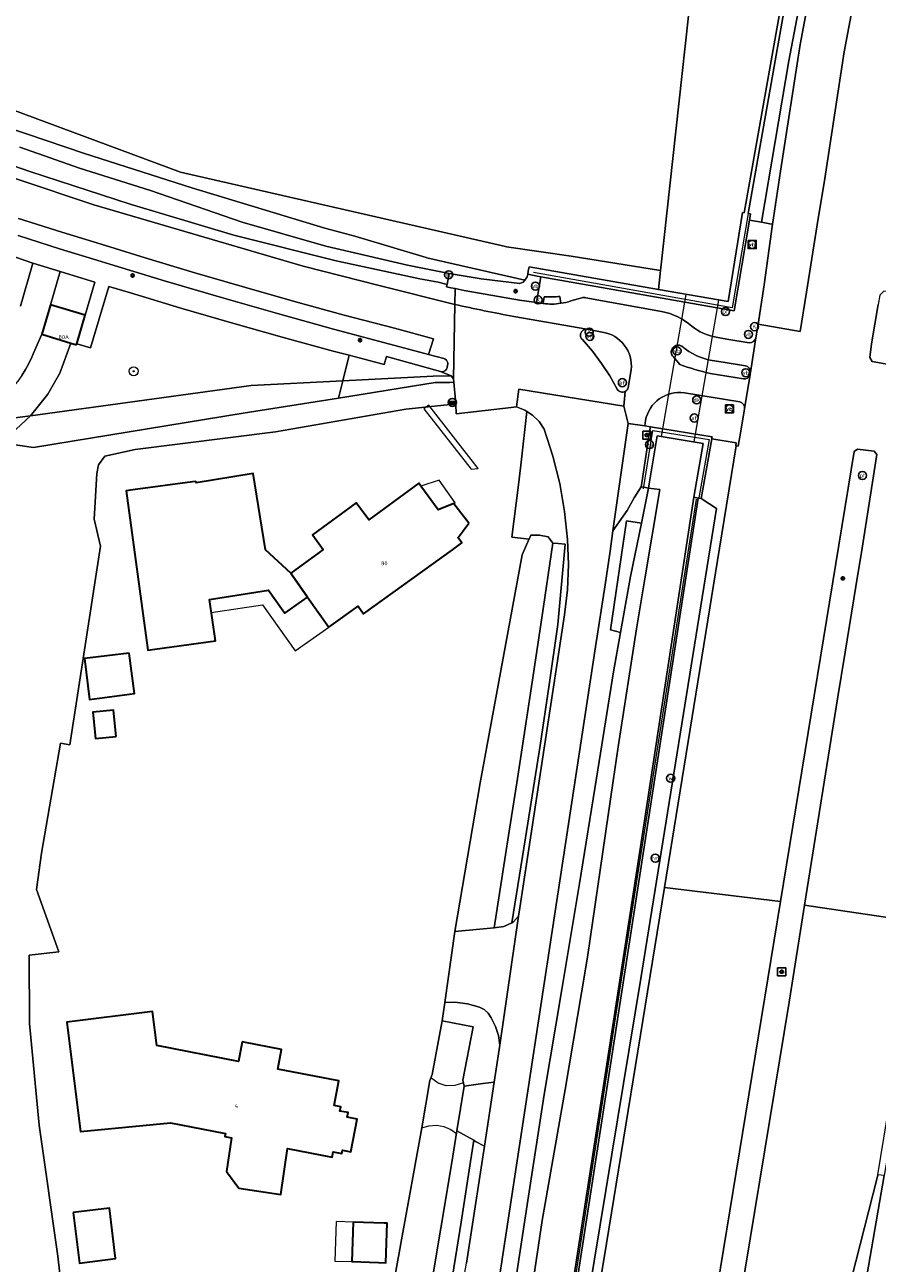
# Model space of a CAD drawing. Header units: metres. Extents: x 73718 to 76933, y 443658 to 446696.
# Tile 35 of 161: x 74841 to 74917, y 445037 to 445148. Entities that reach past the tile are written whole.
import ezdxf
from ezdxf.enums import TextEntityAlignment as Align

# ---------------------------------------------------------------- set-up
doc = ezdxf.new("R2010")
doc.units = ezdxf.units.M
for name, color, linetype, lineweight in [('B-WE-GK-BESCHOEIING-G', 130, 'GK-BESCHOEIING-SO', 18), ('B-WE-GK-KEERWAND_DAMWAND-G', 30, 'Continuous', 18), ('B-WE-GR-BEPLANTING_CULTUUR_BODEMBEDEKKER-GV', 90, 'Continuous', 18), ('B-WE-GR-BEPLANTING_CULTUUR_HEESTERS-GV', 90, 'Continuous', 18), ('B-WE-GR-BOOM-S', 90, 'Continuous', 25), ('B-WE-GR-STRUIK-GV', 90, 'Continuous', 13), ('B-WE-IE-MEUBILAIR-S', 7, 'Continuous', 25), ('B-WE-IE-MEUBILAIR_WEGMEUBILAIR-G', 7, 'Continuous', 18), ('B-WE-IE-MEUBILAIR_WEGMEUBILAIR-S', 7, 'Continuous', 25), ('B-WE-KW-KUNSTWERK_DEK-GV', 170, 'Continuous', 18), ('B-WE-KW-KUNSTWERK_DUIKER-GV', 170, 'Continuous', 18), ('B-WE-KW-KUNSTWERK_GELUIDSWERING_SCHERM-G', 170, 'Continuous', 18), ('B-WE-OG-BEBOUWING-GV', 7, 'Continuous', 35), ('B-WE-OG-BEBOUWING-T18', 10, 'Continuous', 18), ('B-WE-OG-BEBOUWING_LUIFEL-GV', 7, 'Continuous', 18), ('B-WE-OG-TERREIN_BEGROEID-GV', 7, 'Continuous', 18), ('B-WE-OG-TERREIN_ERF-GV', 7, 'Continuous', 18), ('B-WE-OG-TERREIN_OEVER-GV', 7, 'Continuous', 18), ('B-WE-OG-WATER_SLOOT-GV', 120, 'Continuous', 18), ('B-WE-OG-WEG-GV', 7, 'Continuous', 18), ('B-WE-VH-GESLOTENVERHARDING_ASFALT-GV', 10, 'Continuous', 18), ('B-WE-VH-GESLOTENVERHARDING_BETON-GV', 10, 'Continuous', 18), ('B-WE-VH-HALFVERHARDING_GRASBETONSTEEN-GV', 130, 'Continuous', 18), ('B-WE-VH-HALFVERHARDING_GRIND-GV', 130, 'Continuous', 18), ('B-WE-VH-OPENVERHARDING-GV', 30, 'Continuous', 18), ('B-WE-VH-OPENVERHARDING_BETONELEMENT-GV', 30, 'Continuous', 18), ('B-WE-VH-OPENVERHARDING_BETONSTRAATSTEEN-GV', 30, 'Continuous', 18), ('B-WE-VH-OPENVERHARDING_STRAATBAKSTEEN-GV', 30, 'Continuous', 18), ('B-WE-VH-OPENVERHARDING_TEGEL-GV', 30, 'Continuous', 18)]:
    doc.layers.add(name, color=color, linetype=linetype, lineweight=lineweight)
doc.styles.add('NLCS-ISO', font='NLCS-ISO.ttf')
doc.styles.add('NLCS-ISO-M200-T18', font='NLCS-ISO.ttf', dxfattribs={"height": 0.36})
doc.linetypes.add('GK-BESCHOEIING-SO', pattern='A,18,-3,[1,NLCS.SHX,S=0.6,R=0,X=0,Y=0],-3', length=24)

# ---------------------------------------------------------------- blocks, each defined once
blk = doc.blocks.new('SIE-MEUBILAIR_BORD_VERKEER-SO')
at = {"flags": 128}
blk.add_lwpolyline([(-1.8, 1.8), (1.8, 1.8), (1.8, -1.8), (-1.8, -1.8)], close=True, dxfattribs=at)
at = {"style": 'NLCS-ISO'}
blk.add_text('vb', height=1.8, dxfattribs=at).set_placement((0, 0), align=Align.MIDDLE_CENTER)
blk = doc.blocks.new('SIE-MEUBILAIR_PAAL_LICHTMAST-SO')
for points in [[(-0.62, 0), (-1, 0)], [(-0.71, 0.71), (-0.44, 0.44)], [(0, 1), (0, 0.62)], [(0.44, 0.44), (0.71, 0.71)], [(1, 0), (0.62, 0)], [(-0.71, -0.71), (-0.44, -0.44)], [(0, -0.62), (0, -1)], [(0.44, -0.44), (0.71, -0.71)]]:
    blk.add_lwpolyline(points)
blk.add_circle((0, 0), 0.5)
blk = doc.blocks.new('SIE-MEUBILAIR_PAAL_VERKEERSBORD-SO')
blk.add_circle((0, 0), 1.8)
at = {"style": 'NLCS-ISO'}
blk.add_text('vb', height=1.8, dxfattribs=at).set_placement((0, 0), align=Align.MIDDLE_CENTER)
blk = doc.blocks.new('SIE-MEUBILAIR_PAAL_VRI-SO')
blk.add_circle((0, 0), 1.8)
at = {"style": 'NLCS-ISO'}
blk.add_text('vri', height=1.8, dxfattribs=at).set_placement((0, 0), align=Align.MIDDLE_CENTER)
blk = doc.blocks.new('SIE-MEUBILAIR_PAAL_DRUKKNOPPAAL-SO')
blk.add_circle((0, 0), 1.8)
at = {"style": 'NLCS-ISO'}
blk.add_text('dk', height=1.8, dxfattribs=at).set_placement((0, 0), align=Align.MIDDLE_CENTER)
blk = doc.blocks.new('SIE-MEUBILAIR_PAAL_AFSLUITPAAL-SO')
blk.add_circle((0, 0), 1.8)
at = {"style": 'NLCS-ISO'}
blk.add_text('af', height=1.8, dxfattribs=at).set_placement((0, 0), align=Align.MIDDLE_CENTER)
blk = doc.blocks.new('SIE-MEUBILAIR_PAAL_HECTOMETER-SO')
blk.add_circle((0, 0), 1.8)
at = {"style": 'NLCS-ISO'}
blk.add_text('hm', height=1.8, dxfattribs=at).set_placement((0, 0), align=Align.MIDDLE_CENTER)
blk = doc.blocks.new('SIE-MEUBILAIR_PAAL_PORTAAL-SO')
blk.add_circle((0, 0), 1.8)
at = {"style": 'NLCS-ISO'}
blk.add_text('pt', height=1.8, dxfattribs=at).set_placement((0, 0), align=Align.MIDDLE_CENTER)
blk = doc.blocks.new('SIE-MEUBILAIR_PUT_KOLK-SO')
blk.add_circle((0, 0), 1.8)
at = {"style": 'NLCS-ISO'}
blk.add_text('K', height=1.8, dxfattribs=at).set_placement((0, 0), align=Align.MIDDLE_CENTER)
blk = doc.blocks.new('SIE-MEUBILAIR_PUT_WATERLEIDINGPUT-SO')
blk.add_circle((0, 0), 1.8)
at = {"style": 'NLCS-ISO'}
blk.add_text('W', height=1.8, dxfattribs=at).set_placement((0, 0), align=Align.MIDDLE_CENTER)
blk = doc.blocks.new('SIE-WEG_SLAGBOOM-SO')
h = blk.add_hatch(color=256)
h.dxf.hatch_style = 1
h.paths.add_polyline_path([(0, 0.4), (-0.8, 0.4), (-1.6, -0.4), (-0.8, -0.4)])
h.paths.add_polyline_path([(1.6, 0.4), (0.8, 0.4), (0, -0.4), (0.8, -0.4)])
blk.add_lwpolyline([(-1.6, 0.4), (1.6, 0.4), (1.6, -0.4), (-1.6, -0.4)], close=True)
for points in [[(-1.6, -0.4), (-0.8, 0.4)], [(-0.8, -0.4), (0, 0.4)], [(0, -0.4), (0.8, 0.4)], [(0.8, -0.4), (1.6, 0.4)]]:
    blk.add_lwpolyline(points)
blk.add_circle((0, 0), 1.8)
blk = doc.blocks.new('SGR-BOOM_GBKN-SO')
at = {"linetype": 'ByBlock', "lineweight": 18}
h = blk.add_hatch(color=0, dxfattribs=at)
h.dxf.hatch_style = 1
edge = h.paths.add_edge_path()
edge.add_arc((0, 0), 0.25, 0, 360)
at = {"color": 0, "linetype": 'ByBlock', "lineweight": 18}
for radius in [2, 0.25]:
    blk.add_circle((0, 0), radius, dxfattribs=at)
at = {"color": 0, "linetype": 'ByBlock', "lineweight": 18, "style": 'NLCS-ISO'}
blk.add_attdef('SOORT', (2.5, 0), '', height=1.5, dxfattribs=at)

msp = doc.modelspace()

# ---------------------------------------------------------------- linework, layer by layer
at = {"layer": 'B-WE-GK-BESCHOEIING-G', "flags": 128}
msp.add_lwpolyline([(74913.268, 445269.974), (74919.569, 445253.499), (74924.177, 445240.522), (74924.584, 445239.568), (74924.863, 445238.144), (74924.951, 445237.199), (74924.906, 445236.311), (74922.079, 445226.396), (74922.181, 445226.347), (74915.27, 445201.239), (74915.484, 445201.181), (74910.439, 445183.107), (74901.788, 445163.637), (74897.703, 445126.427)], dxfattribs=at)
at = {"layer": 'B-WE-GK-KEERWAND_DAMWAND-G', "flags": 128}
for points in [[(74970.911, 445462.392), (74971.654, 445462.468), (74972.065, 445462.51), (74986.633, 445463.999), (74987.153, 445459.367), (74985.2, 445444.066), (74970.488, 445379.007), (74954.087, 445320.955), (74917.35, 445191.627), (74911.271, 445165.921), (74905.145, 445131.335)], [(74885.936, 445126.491), (74903.7, 445123.388), (74905.01, 445131.348)], [(74900.638, 445105.907), (74895.936, 445075.043), (74886.249, 445012.505), (74883.129, 445002.014)]]:
    msp.add_lwpolyline(points, dxfattribs=at)
at = {"layer": 'B-WE-GR-BEPLANTING_CULTUUR_BODEMBEDEKKER-GV', "flags": 128}
for points in [[(74844.038, 445126.089), (74843.175, 445123.108), (74846.272, 445122.184), (74847.127, 445125.131)], [(74834.151, 445112.206), (74839.538, 445112.94), (74841.398, 445113.195), (74842.93, 445115.132), (74844.013, 445117.001), (74844.994, 445119.676), (74842.388, 445120.468), (74841.652, 445118.769), (74841.516, 445118.437), (74841.248, 445117.869), (74840.945, 445117.319), (74840.608, 445116.789), (74840.237, 445116.283), (74839.836, 445115.8), (74839.404, 445115.345), (74838.944, 445114.917), (74838.457, 445114.52), (74837.947, 445114.155), (74837.414, 445113.823), (74836.861, 445113.525), (74836.29, 445113.264), (74835.704, 445113.039), (74835.105, 445112.852)], [(74878.966, 445116.766), (74878.006, 445117.138), (74873.189, 445118.489), (74872.969, 445117.773), (74869.844, 445118.598), (74869.286, 445116.323), (74877.358, 445116.742)]]:
    msp.add_lwpolyline(points, close=True, dxfattribs=at)
at = {"layer": 'B-WE-GR-BEPLANTING_CULTUUR_HEESTERS-GV', "flags": 128}
msp.add_lwpolyline([(74845.508, 445119.621), (74845.48, 445119.529), (74844.994, 445119.676), (74844.013, 445117.001), (74842.93, 445115.132), (74841.398, 445113.195), (74861.093, 445115.898), (74869.286, 445116.323), (74869.844, 445118.598), (74868.417, 445118.974), (74863.877, 445120.214), (74859.346, 445121.492), (74854.827, 445122.809), (74850.32, 445124.164), (74848.391, 445124.757), (74846.741, 445119.253)], close=True, dxfattribs=at)
at = {"layer": 'B-WE-GR-STRUIK-GV', "flags": 128}
msp.add_lwpolyline([(74894.093, 445093.802), (74894.988, 445098.823), (74895.96, 445103.594), (74894.617, 445103.789), (74893.201, 445094.046)], close=True, dxfattribs=at)
at = {"layer": 'B-WE-IE-MEUBILAIR_WEGMEUBILAIR-G', "flags": 128}
for points in [[(74905.538, 445131.519), (74905.491, 445131.277), (74904.058, 445122.84), (74886.314, 445125.993)], [(74896.148, 445106.656), (74896.982, 445111.879), (74902.016, 445111.056), (74901.091, 445105.859)], [(74873.729, 444932.969), (74875.425, 444942.569), (74878.382, 444960.314), (74881.513, 444978.002), (74882.906, 444985.345), (74887.608, 445012.524), (74895.901, 445062.877), (74902.668, 445104.902)]]:
    msp.add_lwpolyline(points, dxfattribs=at)
at = {"layer": 'B-WE-KW-KUNSTWERK_DEK-GV', "flags": 128}
msp.add_lwpolyline([(74879.28, 445053.303), (74878.521, 445053.298), (74877.798, 445053.53), (74877.146, 445053.996), (74877.049, 445053.751), (74876.357, 445049.518), (74876.974, 445049.716), (74877.649, 445049.766), (74878.326, 445049.652), (74878.947, 445049.382), (74879.44, 445049.012), (74879.48, 445049.258), (74880.132, 445053.247), (74880.065, 445053.56)], close=True, dxfattribs=at)
at = {"layer": 'B-WE-KW-KUNSTWERK_DUIKER-GV', "flags": 128}
for points in [[(74902.892, 445123.527), (74899.93, 445124.04), (74897.739, 445111.34), (74900.675, 445110.853)], [(74876.974, 445114.14), (74876.536, 445113.821), (74880.753, 445108.417), (74881.37, 445108.464)]]:
    msp.add_lwpolyline(points, close=True, dxfattribs=at)
at = {"layer": 'B-WE-KW-KUNSTWERK_GELUIDSWERING_SCHERM-G', "flags": 128}
msp.add_lwpolyline([(74900.859, 445105.724), (74894.301, 445063.739), (74886.394, 445012.349), (74886.032, 445010.562), (74881.911, 444990.219), (74877.141, 444966.61), (74869.078, 444927.446), (74864.527, 444899.854), (74846.89, 444791.298), (74839.967, 444746.809), (74836.104, 444722.17), (74836.104, 444722.169), (74829.168, 444677.734), (74821.454, 444628.332), (74813.729, 444578.892), (74805.228, 444524.591)], dxfattribs=at)
at = {"layer": 'B-WE-OG-BEBOUWING-GV', "flags": 128}
for points in [[(74845.48, 445119.529), (74845.508, 445119.621), (74846.272, 445122.184), (74843.175, 445123.108), (74842.388, 445120.468), (74844.994, 445119.676)], [(74864.755, 445098.947), (74864.64, 445099.11), (74862.38, 445101.19), (74861.27, 445108.03), (74856.184, 445107.205), (74856.164, 445107.324), (74855.862, 445107.283), (74850.516, 445106.552), (74849.92, 445106.47), (74851.865, 445092.243), (74852.489, 445092.328), (74857.911, 445093.07), (74857.364, 445096.771), (74857.545, 445096.798), (74862.652, 445097.583), (74863.153, 445096.876), (74864.102, 445095.538), (74866.143, 445096.985)], [(74880.55, 445103.6), (74879.215, 445105.318), (74879.19, 445105.35), (74877.8, 445104.79), (74876.255, 445106.898), (74876.07, 445107.15), (74871.606, 445103.878), (74870.489, 445105.402), (74866.57, 445102.55), (74866.599, 445102.51), (74867.538, 445101.219), (74867.169, 445100.951), (74864.64, 445099.11), (74864.755, 445098.947), (74866.143, 445096.985), (74868.043, 445094.3), (74870.655, 445096.151), (74871.137, 445095.47), (74879.085, 445101.21), (74879.93, 445101.82), (74879.599, 445102.278), (74879.588, 445102.293), (74880.131, 445103.031)], [(74850.187, 445091.978), (74846.218, 445091.474), (74846.668, 445087.826), (74850.68, 445088.367)], [(74849.043, 445084.515), (74848.807, 445086.88), (74846.963, 445086.696), (74847.199, 445084.33)], [(74860.295, 445057.229), (74859.952, 445055.462), (74852.658, 445056.878), (74852.274, 445059.935), (74844.625, 445058.975), (74845.466, 445052.275), (74845.853, 445049.193), (74853.892, 445049.972), (74855.748, 445049.612), (74858.796, 445049.021), (74858.745, 445048.756), (74859.342, 445048.64), (74858.88, 445045.637), (74860.006, 445044.133), (74863.757, 445043.584), (74864.356, 445047.667), (74868.329, 445046.896), (74868.423, 445047.379), (74869.212, 445047.225), (74869.27, 445047.523), (74869.995, 445047.382), (74870.563, 445050.307), (74869.688, 445050.477), (74869.768, 445050.887), (74869.026, 445051.031), (74869.101, 445051.421), (74868.519, 445051.534), (74868.944, 445053.721), (74863.472, 445054.783), (74863.815, 445056.546), (74860.456, 445057.198)], [(74845.208, 445041.95), (74845.761, 445037.44), (74848.984, 445037.835), (74848.43, 445042.345)], [(74872.972, 445041.017), (74870.198, 445041.108), (74870.082, 445037.566), (74872.485, 445037.488), (74873.13, 445037.467), (74873.246, 445041.009)]]:
    msp.add_lwpolyline(points, close=True, dxfattribs=at)
at = {"layer": 'B-WE-OG-BEBOUWING_LUIFEL-GV', "flags": 128}
for points in [[(74877.8, 445104.79), (74879.19, 445105.35), (74879.215, 445105.318), (74879.33, 445105.4), (74877.89, 445107.44), (74876.255, 445106.898)], [(74857.545, 445096.798), (74857.364, 445096.771), (74857.537, 445095.603), (74862.107, 445096.292), (74865.031, 445092.166), (74868.043, 445094.3), (74866.143, 445096.985), (74864.102, 445095.538), (74863.153, 445096.876), (74862.652, 445097.583)], [(74870.082, 445037.566), (74870.198, 445041.108), (74868.679, 445041.158), (74868.563, 445037.616)]]:
    msp.add_lwpolyline(points, close=True, dxfattribs=at)
at = {"layer": 'B-WE-OG-TERREIN_BEGROEID-GV', "flags": 128}
msp.add_lwpolyline([(74840.608, 445116.789), (74840.945, 445117.319), (74841.248, 445117.869), (74841.516, 445118.437), (74841.652, 445118.769), (74842.388, 445120.468), (74843.175, 445123.108), (74844.038, 445126.089), (74841.596, 445126.829), (74840.475, 445122.973)], dxfattribs=at)
at = {"layer": 'B-WE-OG-TERREIN_ERF-GV', "flags": 128}
for points in [[(74824.623, 445146.172), (74854.785, 445134.954), (74883.831, 445128.313), (74883.903, 445128.297), (74889.676, 445127.448), (74897.676, 445126.181), (74897.703, 445126.427), (74901.788, 445163.637), (74900.793, 445164.495), (74900.89, 445164.997), (74902.185, 445168.309), (74905.209, 445176.588), (74907.729, 445182.923), (74909.385, 445187.531), (74911.976, 445193.506), (74912.984, 445197.393), (74914.136, 445201.929), (74916.008, 445211.648), (74917.297, 445216.698)], [(74873.784, 445035.404), (74876.357, 445049.518), (74877.049, 445053.751), (74877.267, 445054.302), (74878.176, 445059.087), (74878.407, 445060.748), (74879.287, 445067.073), (74881.549, 445080.368), (74884.01, 445093.624), (74885.319, 445100.767), (74885.915, 445102.116), (74885.926, 445102.144), (74884.385, 445102.327), (74884.966, 445106.761), (74885.196, 445108.761), (74885.731, 445113.573), (74885.549, 445113.691), (74884.793, 445113.98), (74884.315, 445113.924), (74879.413, 445113.351), (74879.374, 445114.203), (74878.623, 445114.168), (74874.908, 445113.764), (74863.267, 445111.753), (74850.725, 445110.166), (74848.027, 445109.583), (74847.445, 445108.79), (74847.302, 445108.019), (74847.063, 445103.936), (74847.629, 445101.519), (74844.912, 445083.775), (74844.072, 445083.922), (74842.364, 445074.094), (74841.933, 445070.85), (74843.907, 445065.252), (74841.25, 445064.975), (74841.294, 445058.87), (74842.169, 445049.775), (74843.837, 445038.042), (74844.392, 445033.05)]]:
    msp.add_lwpolyline(points, dxfattribs=at)
for points in [[(74857.364, 445096.771), (74857.911, 445093.07), (74852.489, 445092.328), (74851.865, 445092.243), (74849.92, 445106.47), (74850.516, 445106.552), (74855.862, 445107.283), (74856.164, 445107.324), (74856.184, 445107.205), (74861.27, 445108.03), (74862.38, 445101.19), (74864.64, 445099.11), (74867.169, 445100.951), (74867.538, 445101.219), (74866.599, 445102.51), (74866.57, 445102.55), (74870.489, 445105.402), (74871.606, 445103.878), (74876.07, 445107.15), (74876.255, 445106.898), (74877.8, 445104.79), (74879.19, 445105.35), (74879.215, 445105.318), (74880.55, 445103.6), (74880.131, 445103.031), (74879.588, 445102.293), (74879.599, 445102.278), (74879.93, 445101.82), (74879.085, 445101.21), (74871.137, 445095.47), (74870.655, 445096.151), (74868.043, 445094.3), (74866.143, 445096.985), (74864.102, 445095.538), (74863.153, 445096.876), (74862.652, 445097.583), (74857.545, 445096.798)], [(74850.187, 445091.978), (74850.68, 445088.367), (74846.668, 445087.826), (74846.218, 445091.474)], [(74849.043, 445084.515), (74847.199, 445084.33), (74846.963, 445086.696), (74848.807, 445086.88)], [(74860.295, 445057.229), (74860.456, 445057.198), (74863.815, 445056.546), (74863.472, 445054.783), (74868.944, 445053.721), (74868.519, 445051.534), (74869.101, 445051.421), (74869.026, 445051.031), (74869.768, 445050.887), (74869.688, 445050.477), (74870.563, 445050.307), (74869.995, 445047.382), (74869.27, 445047.523), (74869.212, 445047.225), (74868.423, 445047.379), (74868.329, 445046.896), (74864.356, 445047.667), (74863.757, 445043.584), (74860.006, 445044.133), (74858.88, 445045.637), (74859.342, 445048.64), (74858.745, 445048.756), (74858.796, 445049.021), (74855.748, 445049.612), (74853.892, 445049.972), (74845.853, 445049.193), (74845.466, 445052.275), (74844.625, 445058.975), (74852.274, 445059.935), (74852.658, 445056.878), (74859.952, 445055.462)], [(74845.208, 445041.95), (74848.43, 445042.345), (74848.984, 445037.835), (74845.761, 445037.44)], [(74872.972, 445041.017), (74873.246, 445041.009), (74873.13, 445037.467), (74872.485, 445037.488), (74870.082, 445037.566), (74870.198, 445041.108)]]:
    msp.add_lwpolyline(points, close=True, dxfattribs=at)
at = {"layer": 'B-WE-OG-TERREIN_OEVER-GV', "flags": 128}
for points in [[(74840.424, 445137.189), (74845.769, 445135.336), (74852.099, 445133.315), (74860.305, 445130.508), (74867.774, 445128.357), (74875.063, 445126.657), (74878.791, 445125.909), (74881.648, 445125.438), (74885.099, 445125.014), (74885.413, 445125.142), (74885.538, 445125.303), (74876.784, 445127.32), (74876.746, 445127.341), (74870.36, 445129.254), (74867.68, 445129.965), (74855.807, 445133.564), (74846.203, 445136.641), (74841.114, 445138.365), (74835.202, 445140.354)], [(74885.588, 445031.011), (74887.095, 445041.251), (74887.359, 445042.758), (74889.143, 445052.959), (74890.609, 445061.589), (74891.152, 445064.783), (74893.453, 445080.565), (74893.896, 445083.601), (74895.519, 445094.15), (74896.266, 445098.608), (74897.605, 445106.592), (74896.597, 445106.722), (74895.96, 445103.594), (74894.988, 445098.823), (74894.093, 445093.802), (74893.468, 445090.299), (74891.948, 445080.785), (74890.444, 445071.366), (74888.852, 445061.888), (74887.276, 445052.504), (74885.829, 445043.026), (74884.397, 445033.642)]]:
    msp.add_lwpolyline(points, dxfattribs=at)
for points in [[(74838.803, 445110.77), (74841.639, 445110.337), (74860.369, 445113.405), (74868.907, 445114.775), (74869.286, 445116.323), (74861.093, 445115.898), (74841.398, 445113.195)], [(74878.859, 445116.17), (74879.211, 445116.201), (74879.185, 445116.498), (74878.966, 445116.766), (74877.358, 445116.742), (74869.286, 445116.323), (74868.907, 445114.775), (74877.534, 445116.159)], [(74834.434, 445110.264), (74838.803, 445110.77), (74841.398, 445113.195), (74839.538, 445112.94), (74834.151, 445112.206)], [(74882.803, 445067.414), (74883.679, 445067.536), (74884.387, 445067.862), (74885.602, 445075.442), (74886.927, 445083.715), (74887.723, 445089.142), (74888.511, 445094.514), (74889.159, 445101.713), (74888.529, 445101.763), (74888.058, 445101.8), (74887.061, 445095.13), (74886.195, 445089.372), (74884.842, 445080.382), (74884.102, 445075.677)], [(74879.08, 445036.273), (74879.872, 445041.096), (74880.631, 445046.125), (74880.977, 445048.415), (74879.48, 445049.258), (74879.016, 445046.417), (74877.049, 445034.695), (74876.316, 445030.546), (74876.699, 445030.478), (74878.001, 445030.249)]]:
    msp.add_lwpolyline(points, close=True, dxfattribs=at)
at = {"layer": 'B-WE-OG-WATER_SLOOT-GV', "flags": 128}
for points in [[(74913.268, 445269.974), (74919.569, 445253.499), (74924.177, 445240.522), (74924.584, 445239.568), (74924.863, 445238.144), (74924.951, 445237.199), (74924.906, 445236.311), (74922.079, 445226.396), (74922.181, 445226.347), (74915.27, 445201.239), (74915.484, 445201.181), (74910.439, 445183.107), (74901.788, 445163.637), (74897.703, 445126.427), (74897.676, 445126.181), (74897.489, 445124.473), (74903.7, 445123.388), (74905.01, 445131.348), (74905.145, 445131.335), (74911.271, 445165.921), (74917.35, 445191.627), (74954.087, 445320.955), (74970.488, 445379.007), (74985.2, 445444.066)], [(74844.392, 445033.05), (74843.837, 445038.042), (74842.169, 445049.775), (74841.294, 445058.87), (74841.25, 445064.975), (74843.907, 445065.252), (74841.933, 445070.85), (74842.364, 445074.094), (74844.072, 445083.922), (74844.912, 445083.775), (74847.629, 445101.519), (74847.063, 445103.936), (74847.302, 445108.019), (74847.445, 445108.79), (74848.027, 445109.583), (74850.725, 445110.166), (74863.267, 445111.753), (74874.908, 445113.764), (74878.623, 445114.168), (74879.374, 445114.203), (74879.356, 445114.578), (74879.211, 445116.201), (74878.859, 445116.17), (74877.534, 445116.159), (74868.907, 445114.775), (74860.369, 445113.405), (74841.639, 445110.337), (74838.803, 445110.77)], [(74886.249, 445012.505), (74895.936, 445075.043), (74900.638, 445105.907), (74901.492, 445110.713), (74897.363, 445111.4), (74896.664, 445107.09), (74896.597, 445106.722), (74897.605, 445106.592), (74896.266, 445098.608), (74895.519, 445094.15), (74893.896, 445083.601), (74893.453, 445080.565), (74891.152, 445064.783), (74890.609, 445061.589), (74889.143, 445052.959), (74887.359, 445042.758), (74887.095, 445041.251), (74885.588, 445031.011)]]:
    msp.add_lwpolyline(points, dxfattribs=at)
for points in [[(74854.785, 445134.954), (74824.623, 445146.172), (74823.882, 445144.161), (74835.202, 445140.354), (74841.114, 445138.365), (74846.203, 445136.641), (74855.807, 445133.564), (74867.68, 445129.965), (74870.36, 445129.254), (74876.746, 445127.341), (74876.784, 445127.32), (74885.538, 445125.303), (74885.765, 445125.595), (74885.811, 445125.833), (74885.86, 445126.115), (74885.936, 445126.491), (74897.489, 445124.473), (74897.676, 445126.181), (74889.676, 445127.448), (74883.903, 445128.297), (74883.831, 445128.313)], [(74885.926, 445102.144), (74885.915, 445102.116), (74885.319, 445100.767), (74884.01, 445093.624), (74881.549, 445080.368), (74879.287, 445067.073), (74882.803, 445067.414), (74884.102, 445075.677), (74884.842, 445080.382), (74886.195, 445089.372), (74887.061, 445095.13), (74888.058, 445101.8), (74887.621, 445102.355), (74886.867, 445102.514), (74886.073, 445102.514)], [(74876.316, 445030.546), (74877.049, 445034.695), (74879.016, 445046.417), (74879.48, 445049.258), (74880.132, 445053.247), (74880.018, 445053.777), (74880.929, 445058.563), (74878.176, 445059.087), (74877.267, 445054.302), (74877.049, 445053.751), (74876.357, 445049.518), (74873.784, 445035.404), (74873.06, 445031.122)]]:
    msp.add_lwpolyline(points, close=True, dxfattribs=at)
at = {"layer": 'B-WE-OG-WEG-GV', "flags": 128}
for points in [[(74985.548, 445443.952), (74970.831, 445378.935), (74962.002, 445347.522), (74957.306, 445330.986), (74956.699, 445328.849), (74917.704, 445191.535), (74911.608, 445165.85), (74905.491, 445131.277), (74905.699, 445131.246), (74905.617, 445130.677), (74906.679, 445130.492), (74909.124, 445144.921), (74911.952, 445159.825), (74914.405, 445171.578), (74918.396, 445188.508), (74928.09, 445223.075), (74930.859, 445232.753), (74940.003, 445264.705), (74958.473, 445329.445), (74968.498, 445365.809), (74968.913, 445367.318), (74969.513, 445369.537), (74978.09, 445401.316)], [(74834.336, 445137.429), (74841.326, 445135.014), (74850.285, 445132.092), (74859.547, 445129.347), (74868.683, 445127.036), (74873.403, 445126.014), (74876.154, 445125.419), (74877.804, 445125.119), (74878.603, 445124.928), (74878.791, 445125.909), (74875.063, 445126.657), (74867.774, 445128.357), (74860.305, 445130.508), (74852.099, 445133.315), (74845.769, 445135.336), (74840.424, 445137.189)], [(74884.397, 445033.642), (74885.829, 445043.026), (74887.276, 445052.504), (74888.852, 445061.888), (74890.444, 445071.366), (74891.948, 445080.785), (74893.468, 445090.299), (74894.093, 445093.802), (74893.201, 445094.046), (74894.617, 445103.789), (74895.96, 445103.594), (74896.597, 445106.722), (74896.18, 445106.797), (74895.947, 445106.839), (74895.321, 445105.855), (74894.677, 445104.711), (74893.416, 445102.886), (74893.177, 445101.07), (74892.716, 445098.072), (74891.865, 445092.545), (74882.897, 445033.68)]]:
    msp.add_lwpolyline(points, dxfattribs=at)
for points in [[(74886.977, 445125.605), (74886.659, 445125.661), (74885.811, 445125.833), (74885.765, 445125.595), (74885.538, 445125.303), (74885.413, 445125.142), (74885.099, 445125.014), (74881.648, 445125.438), (74878.791, 445125.909), (74878.603, 445124.928), (74878.593, 445124.876), (74878.562, 445124.718), (74878.949, 445124.636), (74879.336, 445124.555), (74880.124, 445124.394), (74885.08, 445123.515), (74886.595, 445123.305)], [(74884.997, 445068.44), (74885.107, 445069.196), (74889.079, 445095.392), (74889.351, 445097.625), (74889.445, 445099.876), (74889.361, 445102.124), (74889.098, 445104.635), (74888.662, 445107.128), (74888.054, 445109.584), (74887.279, 445111.987), (74886.832, 445112.662), (74886.244, 445113.243), (74885.731, 445113.573), (74885.196, 445108.761), (74884.966, 445106.761), (74884.385, 445102.327), (74885.926, 445102.144), (74886.073, 445102.514), (74886.867, 445102.514), (74887.621, 445102.355), (74888.058, 445101.8), (74888.529, 445101.763), (74889.159, 445101.713), (74888.511, 445094.514), (74887.723, 445089.142), (74886.927, 445083.715), (74885.602, 445075.442), (74884.387, 445067.862), (74884.541, 445067.933)], [(74877.252, 444946.983), (74881.963, 444974.839), (74887.886, 445009.865), (74892.626, 445037.895), (74898.016, 445071.022), (74902.948, 445101.338), (74904.438, 445110.492), (74904.393, 445110.5), (74904.436, 445110.772), (74902.25, 445111.125), (74901.3, 445105.786), (74902.668, 445104.902), (74895.901, 445062.877), (74887.608, 445012.524), (74882.906, 444985.345), (74881.513, 444978.002), (74878.382, 444960.314), (74875.425, 444942.569), (74873.751, 444933.093), (74873.952, 444933.052), (74874.979, 444932.905)], [(74887.608, 445012.524), (74895.901, 445062.877), (74902.668, 445104.902), (74901.3, 445105.786), (74901.032, 445105.822), (74898.946, 445092.343), (74886.578, 445012.409), (74886.032, 445010.562), (74881.911, 444990.219), (74877.141, 444966.61), (74870.383, 444933.787), (74873.751, 444933.093), (74875.425, 444942.569), (74878.382, 444960.314), (74881.513, 444978.002), (74882.906, 444985.345)], [(74878.407, 445060.748), (74878.176, 445059.087), (74880.929, 445058.563), (74880.018, 445053.777), (74880.132, 445053.247), (74881.805, 445053.493), (74882.809, 445053.614), (74883.315, 445056.931), (74883.192, 445057.78), (74882.934, 445058.603), (74882.551, 445059.37), (74882.28, 445059.767), (74881.92, 445060.095), (74881.499, 445060.327), (74880.413, 445060.615), (74879.287, 445060.756)], [(74881.933, 445047.876), (74881.145, 445048.32), (74880.977, 445048.415), (74880.631, 445046.125), (74879.872, 445041.096), (74879.08, 445036.273), (74878.001, 445030.249), (74879.03, 445030.067), (74880.337, 445037.421)]]:
    msp.add_lwpolyline(points, close=True, dxfattribs=at)
at = {"layer": 'B-WE-VH-GESLOTENVERHARDING_ASFALT-GV', "flags": 128}
for points in [[(74921.55, 445180.758), (74917.65, 445181.646), (74913.835, 445164.824), (74911.414, 445153.155), (74911.276, 445152.417), (74910.148, 445146.372), (74908.402, 445135.052), (74907.779, 445130.889), (74907.663, 445130.321), (74906.926, 445124.888), (74906.398, 445121.362), (74910.139, 445120.716), (74910.707, 445124.237), (74911.678, 445130.252), (74912.348, 445134.402), (74914.093, 445145.715), (74915.219, 445151.745), (74915.331, 445152.343), (74918.037, 445165.318)], [(74908.395, 445069.768), (74898.016, 445071.022), (74892.626, 445037.895), (74887.886, 445009.865), (74881.963, 444974.839), (74892.38, 444973.538), (74898.324, 445008.491), (74899.341, 445014.469)], [(74917.077, 445045.342), (74920.787, 445067.929), (74910.538, 445069.424), (74909.155, 445060.77), (74903.047, 445023.681), (74900.42, 445008.215), (74894.496, 444973.342), (74901.639, 444972.253), (74902.275, 444976.015), (74907.543, 445007.277), (74907.68, 445008.089), (74907.824, 445008.07), (74908.283, 445010.692), (74917.031, 445045.06)], [(74880.413, 445060.615), (74881.499, 445060.327), (74881.92, 445060.095), (74882.28, 445059.767), (74882.551, 445059.37), (74882.934, 445058.603), (74883.192, 445057.78), (74883.315, 445056.931), (74884.997, 445068.44), (74884.541, 445067.933), (74884.387, 445067.862), (74883.679, 445067.536), (74882.803, 445067.414), (74879.287, 445067.073), (74878.407, 445060.748), (74879.287, 445060.756)]]:
    msp.add_lwpolyline(points, close=True, dxfattribs=at)
for points in [[(74915.219, 445151.745), (74914.093, 445145.715), (74912.348, 445134.402), (74911.678, 445130.252), (74910.707, 445124.237), (74910.139, 445120.716), (74906.398, 445121.362), (74906.188, 445120.157), (74905.721, 445117.067), (74905.689, 445116.866), (74905.187, 445113.801), (74904.854, 445111.816), (74904.599, 445110.464), (74904.438, 445110.492), (74902.948, 445101.338), (74898.016, 445071.022), (74908.395, 445069.768), (74914.98, 445109.989), (74915.275, 445110.216), (74916.751, 445110.027), (74916.985, 445109.716), (74915.68, 445101.347), (74915.106, 445097.927), (74914.162, 445092.048), (74913.491, 445087.896), (74910.538, 445069.424), (74920.787, 445067.929)], [(74918.059, 445117.771), (74916.584, 445118.041), (74916.36, 445118.392), (74916.529, 445119.612), (74917.119, 445123.133)], [(74882.897, 445033.68), (74891.865, 445092.545), (74892.716, 445098.072), (74893.177, 445101.07), (74893.416, 445102.886), (74894.793, 445112.497), (74894.401, 445114.043), (74885.011, 445115.56), (74884.793, 445113.98), (74885.549, 445113.691), (74885.731, 445113.573), (74886.244, 445113.243), (74886.832, 445112.662), (74887.279, 445111.987), (74888.054, 445109.584), (74888.662, 445107.128), (74889.098, 445104.635), (74889.361, 445102.124), (74889.445, 445099.876), (74889.351, 445097.625), (74889.079, 445095.392), (74885.107, 445069.196), (74884.997, 445068.44), (74883.315, 445056.931), (74882.809, 445053.614), (74881.933, 445047.876), (74880.337, 445037.421)]]:
    msp.add_lwpolyline(points, dxfattribs=at)
at = {"layer": 'B-WE-VH-GESLOTENVERHARDING_BETON-GV', "flags": 128}
msp.add_lwpolyline([(74917.35, 445191.627), (74911.271, 445165.921), (74905.145, 445131.335), (74905.01, 445131.348), (74903.7, 445123.388), (74897.489, 445124.473), (74885.936, 445126.491), (74885.86, 445126.115), (74885.811, 445125.833), (74886.659, 445125.661), (74886.977, 445125.605), (74904.252, 445122.574), (74905.617, 445130.677), (74905.699, 445131.246), (74905.491, 445131.277), (74911.608, 445165.85), (74917.704, 445191.535)], dxfattribs=at)
for points in [[(74902.28, 445111.294), (74896.777, 445112.209), (74896.759, 445112.094), (74896.012, 445107.201), (74895.947, 445106.839), (74896.18, 445106.797), (74896.597, 445106.722), (74896.664, 445107.09), (74897.363, 445111.4), (74901.492, 445110.713), (74900.638, 445105.907), (74901.032, 445105.822), (74901.3, 445105.786), (74902.25, 445111.125), (74902.264, 445111.204)], [(74886.032, 445010.562), (74886.578, 445012.409), (74898.946, 445092.343), (74901.032, 445105.822), (74900.638, 445105.907), (74895.936, 445075.043), (74886.249, 445012.505), (74883.129, 445002.014), (74882.832, 445000.998), (74883.177, 445000.896)]]:
    msp.add_lwpolyline(points, close=True, dxfattribs=at)
at = {"layer": 'B-WE-VH-HALFVERHARDING_GRASBETONSTEEN-GV', "flags": 128}
msp.add_lwpolyline([(74918.396, 445188.508), (74914.405, 445171.578), (74911.952, 445159.825), (74909.124, 445144.921), (74906.679, 445130.492), (74907.436, 445130.36), (74907.663, 445130.321), (74907.779, 445130.889), (74908.402, 445135.052), (74910.148, 445146.372), (74911.276, 445152.417), (74911.414, 445153.155), (74913.835, 445164.824), (74917.65, 445181.646)], dxfattribs=at)
at = {"layer": 'B-WE-VH-HALFVERHARDING_GRIND-GV', "flags": 128}
msp.add_lwpolyline([(74840.475, 445122.973), (74841.596, 445126.829), (74840.048, 445127.357)], dxfattribs=at)
at = {"layer": 'B-WE-VH-OPENVERHARDING-GV', "flags": 128}
msp.add_lwpolyline([(74879.44, 445049.012), (74879.48, 445049.258), (74880.132, 445053.247), (74880.065, 445053.56), (74879.28, 445053.303), (74878.521, 445053.298), (74877.798, 445053.53), (74877.146, 445053.996), (74877.049, 445053.751), (74876.357, 445049.518), (74876.974, 445049.716), (74877.649, 445049.766), (74878.326, 445049.652), (74878.947, 445049.382)], close=True, dxfattribs=at)
at = {"layer": 'B-WE-VH-OPENVERHARDING_BETONELEMENT-GV', "flags": 128}
for points in [[(74887.2, 445123.221), (74886.595, 445123.305), (74885.08, 445123.515), (74880.124, 445124.394), (74879.336, 445124.555), (74879.301, 445123.137)], [(74890.653, 445123.724), (74889.66, 445123.454)], [(74897.769, 445122.523), (74890.997, 445123.74)], [(74884.556, 445122.064), (74891.099, 445120.933), (74892.459, 445120.672)], [(74905.586, 445119.722), (74903.604, 445120.035), (74902.644, 445120.225)], [(74905.721, 445117.067), (74906.188, 445120.157)], [(74899.395, 445117.785), (74898.828, 445118.451)], [(74902.298, 445118.128), (74903.275, 445117.975), (74905.26, 445117.65)], [(74895.053, 445117.291), (74894.786, 445115.709)], [(74905.078, 445116.486), (74902.11, 445116.973)], [(74905.187, 445113.801), (74905.689, 445116.866)], [(74894.509, 445115.365), (74894.401, 445114.043), (74894.793, 445112.497), (74896.275, 445112.282), (74896.328, 445112.751)], [(74899.802, 445115.23), (74904.744, 445114.421)]]:
    msp.add_lwpolyline(points, dxfattribs=at)
at = {"layer": 'B-WE-VH-OPENVERHARDING_BETONELEMENT-GV'}
for points in [[(74890.997, 445123.74, 0.1401552), (74890.653, 445123.724)], [(74879.301, 445123.137, 0.0084287), (74884.556, 445122.064)], [(74888.758, 445123.243, -0.0812912), (74887.2, 445123.221)], [(74889.66, 445123.454, -0.0598989), (74888.758, 445123.243)], [(74900.474, 445121.186, 0.1240229), (74897.769, 445122.523)], [(74892.459, 445120.672, -0.4031384), (74895.053, 445117.291)], [(74902.644, 445120.225, -0.1316176), (74900.474, 445121.186)], [(74898.828, 445118.451, -0.4525754), (74898.783, 445119.252)], [(74898.783, 445119.252, -0.4165338), (74899.582, 445119.396)], [(74899.582, 445119.396, 0.1389527), (74902.298, 445118.128)], [(74906.188, 445120.157, -0.3627631), (74905.586, 445119.722)], [(74902.11, 445116.973, -0.0414037), (74899.395, 445117.785)], [(74905.26, 445117.65, -0.3946714), (74905.721, 445117.067)], [(74905.689, 445116.866, -0.3807284), (74905.078, 445116.486)], [(74894.786, 445115.709, -0.1992196), (74894.509, 445115.365)], [(74896.328, 445112.751, -0.404903), (74899.802, 445115.23)], [(74904.744, 445114.421, -0.3702929), (74905.187, 445113.801)]]:
    msp.add_lwpolyline(points, format="xyb", dxfattribs=at)
at = {"layer": 'B-WE-VH-OPENVERHARDING_BETONSTRAATSTEEN-GV', "flags": 128}
for points in [[(74879.301, 445123.137), (74879.185, 445116.498), (74879.211, 445116.201), (74879.356, 445114.578), (74879.374, 445114.203), (74879.413, 445113.351), (74884.315, 445113.924), (74884.793, 445113.98), (74885.011, 445115.56), (74894.401, 445114.043)], [(74891.099, 445120.933), (74884.556, 445122.064)], [(74893.802, 445115.566), (74893.131, 445116.756), (74892.405, 445117.866), (74891.591, 445118.949), (74890.686, 445119.999)], [(74894.401, 445114.043), (74894.509, 445115.365)], [(74903.047, 445023.681), (74909.155, 445060.77), (74910.538, 445069.424), (74913.491, 445087.896), (74914.162, 445092.048), (74915.106, 445097.927), (74915.68, 445101.347), (74916.985, 445109.716), (74916.751, 445110.027), (74915.275, 445110.216), (74914.98, 445109.989), (74908.395, 445069.768), (74899.341, 445014.469)]]:
    msp.add_lwpolyline(points, dxfattribs=at)
at = {"layer": 'B-WE-VH-OPENVERHARDING_BETONSTRAATSTEEN-GV'}
for points in [[(74884.556, 445122.064, -0.0084287), (74879.301, 445123.137)], [(74890.686, 445119.999, -0.4463048), (74890.675, 445120.76)], [(74890.675, 445120.76, -0.2253855), (74891.099, 445120.933)], [(74894.509, 445115.365, -0.4231967), (74893.802, 445115.566)]]:
    msp.add_lwpolyline(points, format="xyb", dxfattribs=at)
at = {"layer": 'B-WE-VH-OPENVERHARDING_STRAATBAKSTEEN-GV', "flags": 128}
msp.add_lwpolyline([(74840.311, 445130.831), (74844.184, 445129.596), (74848.07, 445128.399), (74851.623, 445127.299), (74856.055, 445125.966), (74860.5, 445124.67), (74864.955, 445123.413), (74869.421, 445122.195), (74873.897, 445121.015), (74877.384, 445120.068), (74876.928, 445118.667), (74878.314, 445118.3), (74878.44, 445118.245), (74878.545, 445118.155), (74878.62, 445118.04), (74878.658, 445117.908), (74878.657, 445117.77), (74878.648, 445117.728), (74878.596, 445117.482), (74878.542, 445117.354), (74878.453, 445117.247), (74878.338, 445117.169), (74878.205, 445117.128), (74878.066, 445117.126), (74878.006, 445117.138), (74878.966, 445116.766), (74879.185, 445116.498), (74879.301, 445123.137), (74872.529, 445124.847), (74865.757, 445126.558), (74856.397, 445129.303), (74847.038, 445132.048), (74840.11, 445134.359)], dxfattribs=at)
for points in [[(74919.385, 445123.59), (74919.304, 445123.904), (74919.001, 445124.125), (74917.623, 445124.323), (74917.275, 445123.979), (74917.119, 445123.133), (74916.529, 445119.612), (74916.36, 445118.392), (74916.584, 445118.041), (74918.059, 445117.771), (74918.426, 445118.035)], [(74882.809, 445053.614), (74881.805, 445053.493), (74880.132, 445053.247), (74879.48, 445049.258), (74880.977, 445048.415), (74881.145, 445048.32), (74881.933, 445047.876)], [(74917.646, 445045.267), (74917.077, 445045.342), (74917.031, 445045.06), (74908.283, 445010.692), (74907.824, 445008.07), (74907.833, 445007.88), (74908.054, 445007.556), (74908.946, 445007.41), (74909.754, 445007.278), (74909.992, 445007.416), (74910.071, 445007.52), (74912.173, 445019.483), (74912.923, 445022.839), (74914.09, 445026.685), (74915.259, 445031.469)]]:
    msp.add_lwpolyline(points, close=True, dxfattribs=at)
at = {"layer": 'B-WE-VH-OPENVERHARDING_TEGEL-GV', "flags": 128}
for points in [[(74840.11, 445134.359), (74847.038, 445132.048), (74856.397, 445129.303), (74865.757, 445126.558), (74872.529, 445124.847), (74879.301, 445123.137), (74879.336, 445124.555), (74878.949, 445124.636), (74878.562, 445124.718), (74878.593, 445124.876), (74878.603, 445124.928), (74877.804, 445125.119), (74876.154, 445125.419), (74873.403, 445126.014), (74868.683, 445127.036), (74859.547, 445129.347), (74850.285, 445132.092), (74841.326, 445135.014), (74834.336, 445137.429)], [(74840.27, 445129.296), (74843.975, 445128.113), (74847.693, 445126.969), (74848.469, 445126.73), (74853.452, 445125.226), (74858.446, 445123.76), (74863.452, 445122.332), (74868.468, 445120.943), (74873.494, 445119.592), (74876.928, 445118.667), (74877.384, 445120.068), (74873.897, 445121.015), (74869.421, 445122.195), (74864.955, 445123.413), (74860.5, 445124.67), (74856.055, 445125.966), (74851.623, 445127.299), (74848.07, 445128.399), (74844.184, 445129.596), (74840.311, 445130.831)], [(74906.188, 445120.157), (74906.398, 445121.362), (74906.926, 445124.888), (74907.663, 445130.321), (74907.436, 445130.36), (74906.679, 445130.492), (74905.617, 445130.677), (74904.252, 445122.574), (74886.977, 445125.605)], [(74840.048, 445127.357), (74841.596, 445126.829), (74844.038, 445126.089), (74847.127, 445125.131), (74846.272, 445122.184), (74845.508, 445119.621), (74846.741, 445119.253), (74848.391, 445124.757), (74850.32, 445124.164), (74854.827, 445122.809), (74859.346, 445121.492), (74863.877, 445120.214), (74868.417, 445118.974), (74869.844, 445118.598), (74872.969, 445117.773), (74873.189, 445118.489), (74878.006, 445117.138), (74878.066, 445117.126), (74878.205, 445117.128), (74878.338, 445117.169), (74878.453, 445117.247), (74878.542, 445117.354), (74878.596, 445117.482), (74878.648, 445117.728), (74878.657, 445117.77), (74878.658, 445117.908), (74878.62, 445118.04), (74878.545, 445118.155), (74878.44, 445118.245), (74878.314, 445118.3), (74876.928, 445118.667), (74873.494, 445119.592), (74868.468, 445120.943), (74863.452, 445122.332), (74858.446, 445123.76), (74853.452, 445125.226), (74848.469, 445126.73), (74847.693, 445126.969), (74843.975, 445128.113), (74840.27, 445129.296)], [(74886.977, 445125.605), (74886.595, 445123.305), (74887.2, 445123.221), (74887.274, 445123.817)], [(74887.274, 445123.817), (74887.2, 445123.221)], [(74888.758, 445123.243), (74888.69, 445123.861)], [(74888.69, 445123.861), (74888.758, 445123.243)], [(74889.66, 445123.454), (74890.653, 445123.724)], [(74890.997, 445123.74), (74897.769, 445122.523)], [(74892.459, 445120.672), (74891.099, 445120.933)], [(74890.686, 445119.999), (74891.591, 445118.949), (74892.405, 445117.866), (74893.131, 445116.756), (74893.802, 445115.566)], [(74902.644, 445120.225), (74903.604, 445120.035), (74905.586, 445119.722)], [(74898.828, 445118.451), (74899.395, 445117.785)], [(74905.26, 445117.65), (74903.275, 445117.975), (74902.298, 445118.128)], [(74894.786, 445115.709), (74895.053, 445117.291)], [(74905.689, 445116.866), (74905.721, 445117.067)], [(74902.11, 445116.973), (74905.078, 445116.486)], [(74904.744, 445114.421), (74899.802, 445115.23)], [(74896.328, 445112.751), (74896.275, 445112.282), (74896.455, 445112.256), (74896.777, 445112.209), (74902.28, 445111.294), (74902.264, 445111.204), (74902.25, 445111.125), (74904.436, 445110.772), (74904.393, 445110.5), (74904.438, 445110.492), (74904.599, 445110.464), (74904.854, 445111.816), (74905.187, 445113.801)]]:
    msp.add_lwpolyline(points, dxfattribs=at)
at = {"layer": 'B-WE-VH-OPENVERHARDING_TEGEL-GV'}
for points in [[(74888.69, 445123.861, -0.0424548), (74887.274, 445123.817)], [(74887.274, 445123.817, 0.0424548), (74888.69, 445123.861)], [(74890.653, 445123.724, -0.1401552), (74890.997, 445123.74)], [(74887.2, 445123.221, 0.0812912), (74888.758, 445123.243)], [(74888.758, 445123.243, 0.0598989), (74889.66, 445123.454)], [(74897.769, 445122.523, -0.1240229), (74900.474, 445121.186)], [(74890.675, 445120.76, 0.4463048), (74890.686, 445119.999)], [(74891.099, 445120.933, 0.2253855), (74890.675, 445120.76)], [(74895.053, 445117.291, 0.4031384), (74892.459, 445120.672)], [(74900.474, 445121.186, 0.1316176), (74902.644, 445120.225)], [(74898.783, 445119.252, 0.4525754), (74898.828, 445118.451)], [(74899.582, 445119.396, 0.4165338), (74898.783, 445119.252)], [(74902.298, 445118.128, -0.1389527), (74899.582, 445119.396)], [(74905.586, 445119.722, 0.3627631), (74906.188, 445120.157)], [(74899.395, 445117.785, 0.0414037), (74902.11, 445116.973)], [(74905.721, 445117.067, 0.3946714), (74905.26, 445117.65)], [(74905.078, 445116.486, 0.3807284), (74905.689, 445116.866)], [(74893.802, 445115.566, 0.4231967), (74894.509, 445115.365)], [(74894.509, 445115.365, 0.1992196), (74894.786, 445115.709)], [(74899.802, 445115.23, 0.404903), (74896.328, 445112.751)], [(74905.187, 445113.801, 0.3702929), (74904.744, 445114.421)]]:
    msp.add_lwpolyline(points, format="xyb", dxfattribs=at)
at = {"layer": 'B-WE-VH-OPENVERHARDING_TEGEL-GV', "flags": 128}
for points in [[(74896.777, 445112.209), (74896.455, 445112.256), (74896.275, 445112.282), (74894.793, 445112.497), (74893.416, 445102.886), (74894.677, 445104.711), (74895.321, 445105.855), (74895.947, 445106.839), (74896.012, 445107.201), (74896.759, 445112.094)], [(74913.142, 445006.539), (74914.266, 445013.485), (74915.663, 445020.928), (74916.762, 445024.666), (74918.367, 445031.009), (74921.098, 445046.745), (74924.469, 445067.158), (74921.4, 445067.973), (74917.943, 445046.982), (74917.646, 445045.267), (74915.259, 445031.469), (74914.09, 445026.685), (74912.923, 445022.839), (74912.173, 445019.483), (74910.071, 445007.52), (74909.992, 445007.416), (74909.919, 445006.964), (74904.235, 444971.738), (74907.443, 444971.309)]]:
    msp.add_lwpolyline(points, close=True, dxfattribs=at)

# ---------------------------------------------------------------- block references
at = {"layer": 'B-WE-GR-BOOM-S', "xscale": 0.2, "yscale": 0.2, "zscale": 0.2}
msp.add_blockref('SGR-BOOM_GBKN-SO', (74850.597, 445117.168), dxfattribs=at)
at = {"layer": 'B-WE-IE-MEUBILAIR-S', "xscale": 0.2, "yscale": 0.2, "zscale": 0.2}
for name, p in [('SIE-MEUBILAIR_BORD_VERKEER-SO', (74905.858, 445128.5)), ('SIE-MEUBILAIR_PAAL_VRI-SO', (74905.858, 445128.5)), ('SIE-MEUBILAIR_PAAL_LICHTMAST-SO', (74850.507, 445125.722)), ('SIE-MEUBILAIR_PAAL_VERKEERSBORD-SO', (74878.742, 445125.792)), ('SIE-MEUBILAIR_PAAL_VERKEERSBORD-SO', (74886.492, 445124.776)), ('SIE-MEUBILAIR_PAAL_LICHTMAST-SO', (74884.724, 445124.331)), ('SIE-MEUBILAIR_PUT_KOLK-SO', (74886.735, 445123.544)), ('SIE-MEUBILAIR_PAAL_PORTAAL-SO', (74903.476, 445122.506)), ('SIE-MEUBILAIR_PUT_KOLK-SO', (74906.073, 445121.151)), ('SIE-MEUBILAIR_PUT_KOLK-SO', (74891.305, 445120.66)), ('SIE-MEUBILAIR_PAAL_VERKEERSBORD-SO', (74891.358, 445120.28)), ('SIE-MEUBILAIR_PAAL_VERKEERSBORD-SO', (74905.521, 445120.462)), ('SIE-MEUBILAIR_PAAL_LICHTMAST-SO', (74870.826, 445119.94)), ('SIE-MEUBILAIR_PAAL_VERKEERSBORD-SO', (74899.143, 445118.987)), ('SIE-MEUBILAIR_PAAL_VERKEERSBORD-SO', (74905.287, 445117.034)), ('SIE-MEUBILAIR_PAAL_AFSLUITPAAL-SO', (74894.263, 445116.148)), ('SIE-MEUBILAIR_PAAL_DRUKKNOPPAAL-SO', (74900.904, 445114.603)), ('SIE-MEUBILAIR_PAAL_VRI-SO', (74903.824, 445113.79)), ('SIE-MEUBILAIR_BORD_VERKEER-SO', (74903.826, 445113.803)), ('SIE-MEUBILAIR_PAAL_AFSLUITPAAL-SO', (74900.687, 445112.987)), ('SIE-MEUBILAIR_BORD_VERKEER-SO', (74896.442, 445111.462)), ('SIE-MEUBILAIR_PAAL_LICHTMAST-SO', (74896.442, 445111.462)), ('SIE-MEUBILAIR_PAAL_VERKEERSBORD-SO', (74896.685, 445110.612)), ('SIE-MEUBILAIR_PAAL_PORTAAL-SO', (74915.712, 445107.848)), ('SIE-MEUBILAIR_PAAL_LICHTMAST-SO', (74913.964, 445098.647)), ('SIE-MEUBILAIR_PUT_WATERLEIDINGPUT-SO', (74898.577, 445080.781)), ('SIE-MEUBILAIR_PAAL_HECTOMETER-SO', (74897.197, 445073.637)), ('SIE-MEUBILAIR_BORD_VERKEER-SO', (74908.496, 445063.488)), ('SIE-MEUBILAIR_PAAL_LICHTMAST-SO', (74908.496, 445063.488))]:
    msp.add_blockref(name, p, dxfattribs=at)
at = {"layer": 'B-WE-IE-MEUBILAIR_WEGMEUBILAIR-S', "xscale": 0.2, "yscale": 0.2, "zscale": 0.2}
msp.add_blockref('SIE-WEG_SLAGBOOM-SO', (74879.07, 445114.378), dxfattribs=at)

# ---------------------------------------------------------------- texts
at = {"layer": 'B-WE-OG-BEBOUWING-T18', "style": 'NLCS-ISO-M200-T18'}
for s, p in [('80A', (74844.354, 445120.219)), ('80', (74872.991, 445100)), ('4', (74859.784, 445051.491))]:
    msp.add_text(s, height=0.36, dxfattribs=at).set_placement(p, align=Align.MIDDLE)

doc.saveas('drawing.dxf')
